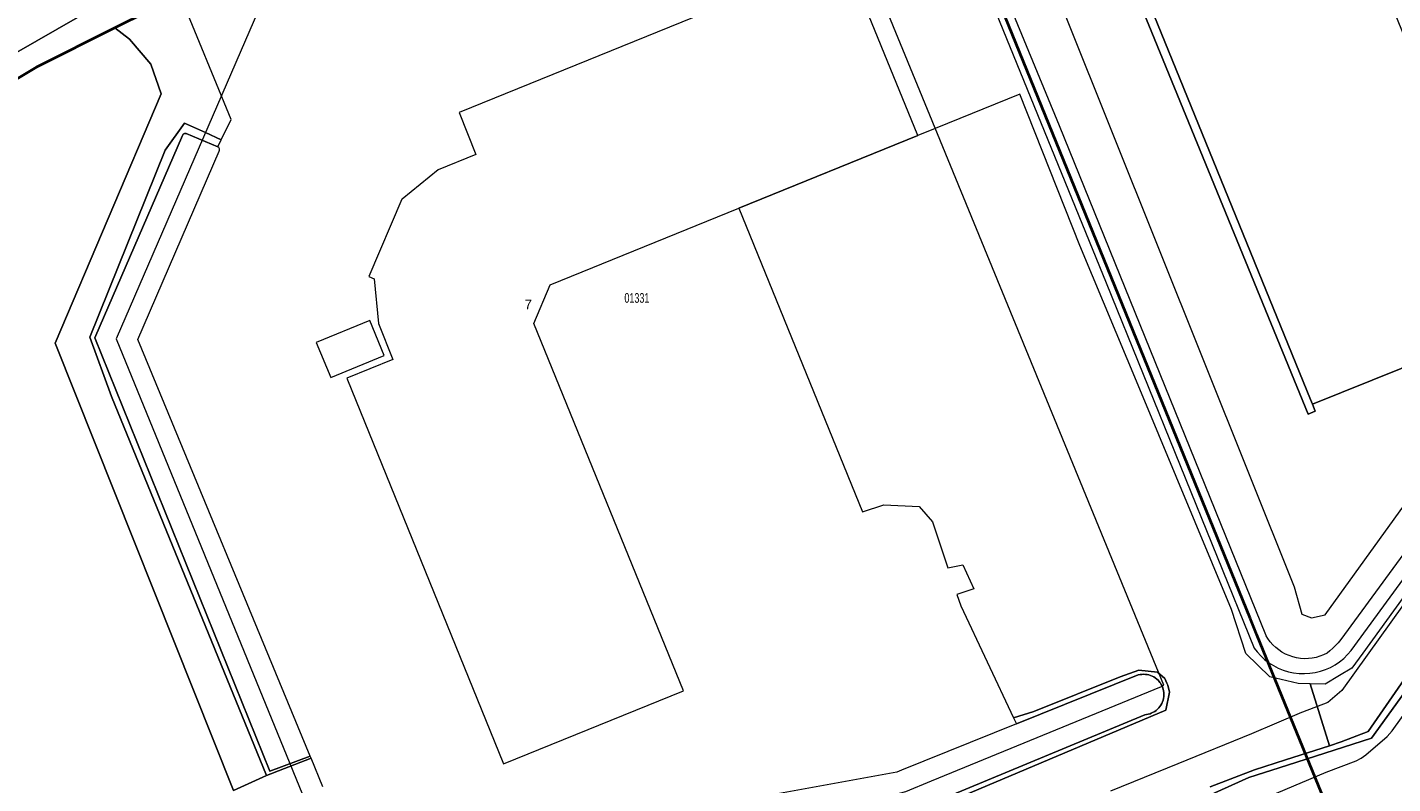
# Model space of a CAD drawing. Header units: metres. Extents: x 172328 to 173045, y 561852 to 562403.
# Tile 14 of 18: x 172608 to 172820, y 562074 to 562191. Entities that reach past the tile are written whole.
import ezdxf
from ezdxf.enums import TextEntityAlignment as Align

# ---------------------------------------------------------------- set-up
doc = ezdxf.new("R2010")
doc.units = ezdxf.units.M
doc.header["$MEASUREMENT"] = 0
for name, color, linetype, lineweight in [('# exploitatiegebied', 7, 'SV_PLGR', 40), ('BGT_BTD_grasland_agrarisch', 7, 'Continuous', 0), ('BGT_BTD_groenvoorziening', 7, 'Continuous', 0), ('BGT_FTG_functioneelgebied', 7, 'Continuous', 0), ('BGT_NAR_huisnummers', 7, 'Continuous', 0), ('BGT_OTD_halfverhard', 7, 'Continuous', 0), ('BGT_OTD_openverharding', 7, 'Continuous', 0), ('BGT_OWT_oever_slootkant', 7, 'Continuous', 0), ('BGT_PND_pand', 7, 'Continuous', 0), ('BGT_WGD_rijbaan', 7, 'Continuous', 0), ('BGT_WTD_waterloop', 7, 'Continuous', 0), ('Lki_G01_perceelgrens', 7, 'Continuous', 0), ('Lki_Z01_perceelnummer', 7, 'Continuous', 0)]:
    doc.layers.add(name, color=color, linetype=linetype, lineweight=lineweight)
doc.styles.add('Style-arial', font='arial.shx')
doc.linetypes.add('SV_PLGR', pattern='A,5.6,[1,dgnlstyle-roplanv8_2003-2008.shx,S=0.017778,R=0,X=0,Y=0],5.6', length=11.2)

msp = doc.modelspace()

# ---------------------------------------------------------------- linework, layer by layer
at = {"layer": '# exploitatiegebied', "flags": 128}
msp.add_lwpolyline([(172798, 562099.32), (172737.37, 562248.28), (172737.63, 562248.41), (172736.6, 562250.67), (172721.55, 562242.6), (172648.88, 562204.2), (172642.74, 562201.29), (172632.09, 562195.96), (172621.96, 562190.89), (172609.8, 562184.81), (172571.4, 562161.76), (172534.45, 562137.59), (172537.46, 562135.41), (172548.86, 562112.79), (172549.14, 562112.21), (172552.2, 562105.97), (172556.64, 562097.84), (172561.7, 562090.29), (172561.74, 562090.22), (172568.82, 562081.61), (172576.82, 562073.8), (172576.92, 562073.71), (172581.67, 562069.81), (172586.81, 562066.08), (172593.86, 562061.29), (172614.54, 562047.24), (172635.22, 562033.2), (172648.65, 562024.07), (172651.29, 562022.39), (172654.11, 562020.83), (172660.85, 562017.92), (172668.16, 562015.92), (172679.38, 562013.69), (172707.23, 562008.14), (172707.31, 562008.13), (172707.53, 562008.08), (172713.63, 562006.87), (172713.72, 562006.98), (172724.18, 562020.19), (172730.86, 562027.37), (172739.83, 562035.77), (172754.05, 562046.54), (172771.98, 562056.55), (172793.84, 562066.13), (172809.56, 562070.92), (172799.04, 562096.77), (172798, 562099.32)], close=True, dxfattribs=at)
at = {"layer": 'BGT_BTD_grasland_agrarisch', "color": 7, "linetype": 'Continuous', "lineweight": 0, "flags": 128}
for points in [[(172640.36, 562072.62), (172612.71, 562142), (172612.71, 562142), (172629.12, 562180.68), (172627.56, 562185.29), (172624.22, 562189.15), (172621.96, 562190.89), (172609.8, 562184.81), (172571.4, 562161.76)], [(172791.76, 562073.19), (172798.68, 562075.79), (172803.46, 562077.34), (172810.28, 562079.54), (172807.27, 562089.16), (172805.44, 562089.2), (172801.01, 562090.24), (172797.33, 562093.83), (172795.11, 562100.7), (172780.9, 562134.84), (172771.6, 562157.17), (172762.25, 562180.62), (172749.17, 562175.3), (172746.46, 562174.19), (172718.72, 562162.94), (172737.88, 562115.81), (172741.19, 562116.93), (172746.64, 562116.66), (172748.71, 562114.28), (172751.12, 562107.14), (172753.42, 562107.61), (172755.16, 562103.91), (172752.51, 562103.02), (172753.1, 562101.26), (172761.31, 562083.85), (172764.46, 562084.85), (172777.82, 562090.24), (172780.73, 562091.27), (172783.61, 562090.94), (172784.74, 562089.98), (172785.08, 562089.25), (172785.21, 562088.96), (172785.46, 562087.85), (172784.91, 562085.05), (172743.9, 562067.74)]]:
    msp.add_lwpolyline(points, dxfattribs=at)
at = {"layer": 'BGT_BTD_groenvoorziening', "color": 7, "linetype": 'Continuous', "lineweight": 0, "flags": 128}
for points in [[(172805.33, 562232.7), (172770.81, 562219.39), (172807, 562130.99), (172808.08, 562131.43), (172807.64, 562132.51), (172807.34, 562133.26), (172773.2, 562217.24), (172772.82, 562218.18), (172806.05, 562231.85), (172805.95, 562231.97), (172805.82, 562232.12), (172805.59, 562232.4), (172805.33, 562232.7)], [(172770.81, 562219.39), (172765.01, 562216.99), (172763.58, 562216.4), (172762.43, 562210.08), (172804.82, 562104.2), (172806.02, 562099.98), (172807.49, 562099.4), (172809.64, 562099.85), (172846.24, 562150.68), (172858.17, 562167.25), (172854.03, 562170.24), (172852.87, 562173.3), (172849.81, 562172.05), (172847.37, 562171.06), (172849.96, 562164.85), (172837.42, 562159.62), (172835.77, 562163.62), (172834.97, 562163.33), (172841.84, 562146.65), (172839.89, 562145.51), (172807.64, 562132.51), (172808.08, 562131.43), (172807, 562130.99), (172770.81, 562219.39)], [(172519.85, 562128.84), (172520.94, 562127.5), (172534.45, 562137.59), (172571.4, 562161.76), (172609.8, 562184.81), (172621.96, 562190.89), (172632.09, 562195.96), (172642.74, 562201.29), (172648.88, 562204.2), (172654.82, 562207.34), (172653.82, 562208.81), (172648.89, 562209.9), (172645.42, 562208.07), (172641.75, 562206.14), (172638.58, 562204.43), (172616.15, 562192.54), (172600, 562183.24), (172574.74, 562167.51), (172550.1, 562150.97), (172535.74, 562140.75), (172534.02, 562139.5), (172532.61, 562138.47), (172519.85, 562128.84)], [(172640.36, 562072.62), (172645.49, 562074.93), (172621.45, 562133.7), (172618.1, 562142.93), (172629.78, 562171.95), (172632.73, 562176.1), (172636.01, 562174.68), (172638.42, 562173.54), (172639.98, 562176.7), (172632.09, 562195.96), (172621.96, 562190.89), (172624.22, 562189.15), (172627.56, 562185.29), (172629.12, 562180.68), (172612.71, 562142), (172640.36, 562072.62)]]:
    msp.add_lwpolyline(points, close=True, dxfattribs=at)
msp.add_lwpolyline([(172881.27, 562184.74), (172815.47, 562093.93), (172813.77, 562091.58), (172811.85, 562090.44), (172809.61, 562089.1), (172807.27, 562089.16), (172810.28, 562079.54), (172810.28, 562079.54), (172812.09, 562080.13), (172816.28, 562081.75), (172827.54, 562098.03)], dxfattribs=at)
at = {"layer": 'BGT_FTG_functioneelgebied', "color": 7, "linetype": 'Continuous', "lineweight": 0, "flags": 128}
for points in [[(172823.72, 562104.22), (172812.21, 562088.13), (172810.05, 562086.25), (172806.12, 562084.77), (172805.94, 562084.69), (172798.18, 562081.41), (172786.75, 562076.73), (172776.35, 562072.48)], [(172802.05, 562072.19), (172809.75, 562075.45), (172814.42, 562077.21), (172815.22, 562077.6), (172815.94, 562078.12), (172819.22, 562080.97), (172820, 562081.84), (172831.83, 562098.36)]]:
    msp.add_lwpolyline(points, dxfattribs=at)
at = {"layer": 'BGT_OTD_halfverhard', "color": 7, "linetype": 'Continuous', "lineweight": 0, "flags": 128}
msp.add_lwpolyline([(172773.2, 562217.24), (172807.34, 562133.26), (172807.64, 562132.51), (172839.89, 562145.51), (172841.84, 562146.65), (172834.97, 562163.33), (172832.97, 562162.44), (172805.3, 562230.27), (172773.2, 562217.24)], close=True, dxfattribs=at)
at = {"layer": 'BGT_OTD_openverharding', "color": 7, "linetype": 'Continuous', "lineweight": 0, "flags": 128}
msp.add_lwpolyline([(172654.2, 562073.19), (172652.37, 562077.62), (172647.33, 562075.64), (172646.14, 562075.17), (172645.49, 562074.93), (172640.36, 562072.62)], dxfattribs=at)
at = {"layer": 'BGT_OWT_oever_slootkant', "color": 7, "linetype": 'Continuous', "lineweight": 0, "flags": 128}
msp.add_lwpolyline([(172638.42, 562173.54), (172636.01, 562174.68), (172632.73, 562176.1), (172629.78, 562171.95), (172618.1, 562142.93), (172621.45, 562133.7), (172645.49, 562074.93), (172646.14, 562075.17), (172647.33, 562075.64), (172652.37, 562077.62), (172652.24, 562077.95), (172645.96, 562075.6), (172618.84, 562142.83), (172632.42, 562174.22), (172632.55, 562174.4), (172632.65, 562174.47), (172632.78, 562174.51), (172632.91, 562174.52), (172633.03, 562174.5), (172637.94, 562172.43), (172638.42, 562173.54)], close=True, dxfattribs=at)
for points in [[(172761.83, 562058.37), (172797.78, 562074.63), (172803.76, 562076.54), (172816.79, 562080.71), (172869.01, 562153)], [(172827.54, 562098.03), (172816.28, 562081.75), (172812.09, 562080.13), (172810.28, 562079.54), (172803.46, 562077.34), (172798.68, 562075.79), (172791.76, 562073.19)], [(172743.9, 562067.74), (172784.91, 562085.05), (172785.46, 562087.85), (172785.21, 562088.96), (172785.08, 562089.25), (172784.74, 562089.98), (172783.61, 562090.94), (172783.61, 562090.94), (172780.73, 562091.27), (172777.82, 562090.24), (172764.46, 562084.85), (172761.31, 562083.85), (172761.75, 562082.92), (172780.64, 562090.52), (172780.91, 562090.58), (172781.19, 562090.62), (172781.46, 562090.63), (172781.74, 562090.62), (172782.02, 562090.58), (172782.29, 562090.52), (172782.55, 562090.44), (172782.81, 562090.33), (172783.05, 562090.21), (172783.28, 562090.06), (172783.5, 562089.89), (172783.71, 562089.7), (172783.9, 562089.49), (172784, 562089.36), (172784.06, 562089.27), (172784.21, 562089.04), (172784.34, 562088.78), (172784.44, 562088.52), (172784.52, 562088.27), (172784.55, 562088.12), (172784.57, 562087.99), (172784.59, 562087.88), (172784.61, 562087.71), (172784.61, 562087.44), (172784.61, 562087.31), (172784.6, 562087.16), (172784.55, 562086.89), (172784.49, 562086.62), (172784.4, 562086.35), (172784.35, 562086.24), (172784.29, 562086.1), (172784.16, 562085.86), (172784, 562085.63), (172783.83, 562085.41), (172783.64, 562085.22), (172783.55, 562085.14), (172783.43, 562085.03), (172783.2, 562084.87), (172783.09, 562084.8), (172782.97, 562084.73), (172782.66, 562084.59), (172782.46, 562084.51), (172782.19, 562084.44), (172781.92, 562084.38), (172781.64, 562084.36), (172745.05, 562069.12)]]:
    msp.add_lwpolyline(points, dxfattribs=at)
at = {"layer": 'BGT_PND_pand', "color": 12, "linetype": 'Continuous', "lineweight": 0, "flags": 128}
for points in [[(172746.46, 562174.19), (172735.1, 562202.09), (172675.33, 562177.79), (172677.91, 562171.26), (172672.11, 562168.86), (172666.48, 562164.32), (172666.43, 562164.33), (172661.36, 562152.34), (172662.14, 562151.97), (172662.81, 562145.05), (172665.06, 562139.46), (172657.92, 562136.56), (172682.23, 562076.76), (172710.1, 562088.05), (172686.92, 562145.03), (172689.43, 562151.05), (172718.72, 562162.94), (172746.46, 562174.19)], [(172655.42, 562136.68), (172663.71, 562140.09), (172661.48, 562145.52), (172653.19, 562142.11), (172655.42, 562136.68)]]:
    msp.add_lwpolyline(points, close=True, dxfattribs=at)
at = {"layer": 'BGT_WGD_rijbaan', "color": 7, "linetype": 'Continuous', "lineweight": 0, "flags": 128}
msp.add_lwpolyline([(172600, 562183.24), (172616.15, 562192.54), (172638.58, 562204.43), (172641.75, 562206.14), (172645.42, 562208.07), (172648.89, 562209.9), (172664.22, 562217.96), (172682.05, 562227.45), (172756.09, 562266.59), (172769.61, 562273.47), (172781.73, 562279.33), (172782.46, 562279.67), (172793.04, 562284.52), (172796.88, 562286.28), (172809.56, 562291.75), (172820.84, 562296.41)], dxfattribs=at)
at = {"layer": 'BGT_WTD_waterloop', "color": 7, "linetype": 'Continuous', "lineweight": 0, "flags": 128}
for points in [[(172736.76, 562246.88), (172775.65, 562151.34), (172775.65, 562151.34), (172798.6, 562094.7), (172799.05, 562094.11), (172799.62, 562093.49), (172800.23, 562092.92), (172800.89, 562092.42), (172801.6, 562091.97), (172802.34, 562091.59), (172803.12, 562091.27), (172803.92, 562091.03), (172804.73, 562090.85), (172805.56, 562090.75), (172806.4, 562090.73), (172807.23, 562090.78), (172808.06, 562090.9), (172808.87, 562091.1), (172809.67, 562091.36), (172810.43, 562091.7), (172811.16, 562092.11), (172811.85, 562092.57), (172812.5, 562093.1), (172813.1, 562093.68), (172813.65, 562094.32), (172884.22, 562190.89)], [(172864.8, 562168.13), (172812.03, 562096.04), (172811.64, 562095.52), (172810.8, 562094.67), (172810.36, 562094.29), (172809.92, 562093.91), (172809.37, 562093.64), (172808.8, 562093.42), (172808.22, 562093.25), (172807.62, 562093.13), (172807.01, 562093.07), (172806.4, 562093.05), (172805.79, 562093.09), (172805.19, 562093.18), (172804.6, 562093.33), (172804.02, 562093.53), (172803.46, 562093.77), (172802.92, 562094.07), (172802.42, 562094.41), (172801.94, 562094.79), (172801.5, 562095.22), (172801.1, 562095.67), (172800.74, 562096.17), (172800.47, 562096.61), (172800.39, 562096.76), (172768.41, 562175.72), (172738.73, 562247.82)], [(172869.01, 562153), (172816.79, 562080.71), (172803.76, 562076.54), (172797.78, 562074.63), (172761.83, 562058.37)], [(172745.05, 562069.12), (172781.64, 562084.36), (172781.92, 562084.38), (172782.19, 562084.44), (172782.46, 562084.51), (172782.66, 562084.59), (172782.97, 562084.73), (172783.09, 562084.8), (172783.2, 562084.87), (172783.43, 562085.03), (172783.55, 562085.14), (172783.64, 562085.22), (172783.83, 562085.41), (172784, 562085.63), (172784.16, 562085.86), (172784.29, 562086.1), (172784.35, 562086.24), (172784.4, 562086.35), (172784.49, 562086.62), (172784.55, 562086.89), (172784.6, 562087.16), (172784.61, 562087.31), (172784.61, 562087.44), (172784.61, 562087.71), (172784.59, 562087.88), (172784.57, 562087.99), (172784.55, 562088.12), (172784.52, 562088.27), (172784.44, 562088.52), (172784.34, 562088.78), (172784.34, 562088.78), (172784.21, 562089.04), (172784.06, 562089.27), (172784, 562089.36), (172783.9, 562089.49), (172783.71, 562089.7), (172783.5, 562089.89), (172783.28, 562090.06), (172783.05, 562090.21), (172782.81, 562090.33), (172782.55, 562090.44), (172782.29, 562090.52), (172782.02, 562090.58), (172781.74, 562090.62), (172781.46, 562090.63), (172781.19, 562090.62), (172780.91, 562090.58), (172780.64, 562090.52), (172761.75, 562082.92), (172743.9, 562075.74), (172743.22, 562075.46), (172723.3, 562071.84)]]:
    msp.add_lwpolyline(points, dxfattribs=at)
msp.add_lwpolyline([(172637.94, 562172.43), (172633.03, 562174.5), (172632.91, 562174.52), (172632.78, 562174.51), (172632.65, 562174.47), (172632.55, 562174.4), (172632.42, 562174.22), (172618.84, 562142.83), (172645.96, 562075.6), (172652.24, 562077.95), (172625.51, 562142.56), (172638.15, 562171.79), (172638.19, 562171.92), (172638.19, 562172.05), (172638.17, 562172.15), (172638.07, 562172.33), (172637.94, 562172.43)], close=True, dxfattribs=at)
at = {"layer": 'Lki_G01_perceelgrens', "color": 226, "linetype": 'Continuous', "lineweight": 0, "flags": 128}
msp.add_lwpolyline([(172679.63, 562060.79), (172743.61, 562072.18), (172744.61, 562072.46), (172748.58, 562074.09), (172784.23, 562088.71), (172784.61, 562088.95), (172748.32, 562177.36), (172725.59, 562232.75), (172725.54, 562232.73), (172723.49, 562237.08), (172723.76, 562237.21), (172721.55, 562242.6), (172648.88, 562204.2), (172646.4, 562198.71), (172622.17, 562142.68), (172656.19, 562059.44), (172657.55, 562057.48), (172657.92, 562057.36), (172659.97, 562057.3), (172679.63, 562060.79)], close=True, dxfattribs=at)

# ---------------------------------------------------------------- texts
at = {"layer": 'BGT_NAR_huisnummers', "color": 7, "linetype": 'Continuous', "lineweight": 0, "style": 'Style-arial'}
msp.add_text('7', height=1.5, rotation=360, dxfattribs=at).set_placement((172686.05, 562148), align=Align.MIDDLE_CENTER)
at = {"layer": 'Lki_Z01_perceelnummer', "color": 226, "linetype": 'Continuous', "lineweight": 0, "style": 'Style-arial', "width": 0.666667}
msp.add_text('01331', height=1.5, rotation=0, dxfattribs=at).set_placement((172702.9, 562149.01), align=Align.MIDDLE_CENTER)

doc.saveas('drawing.dxf')
